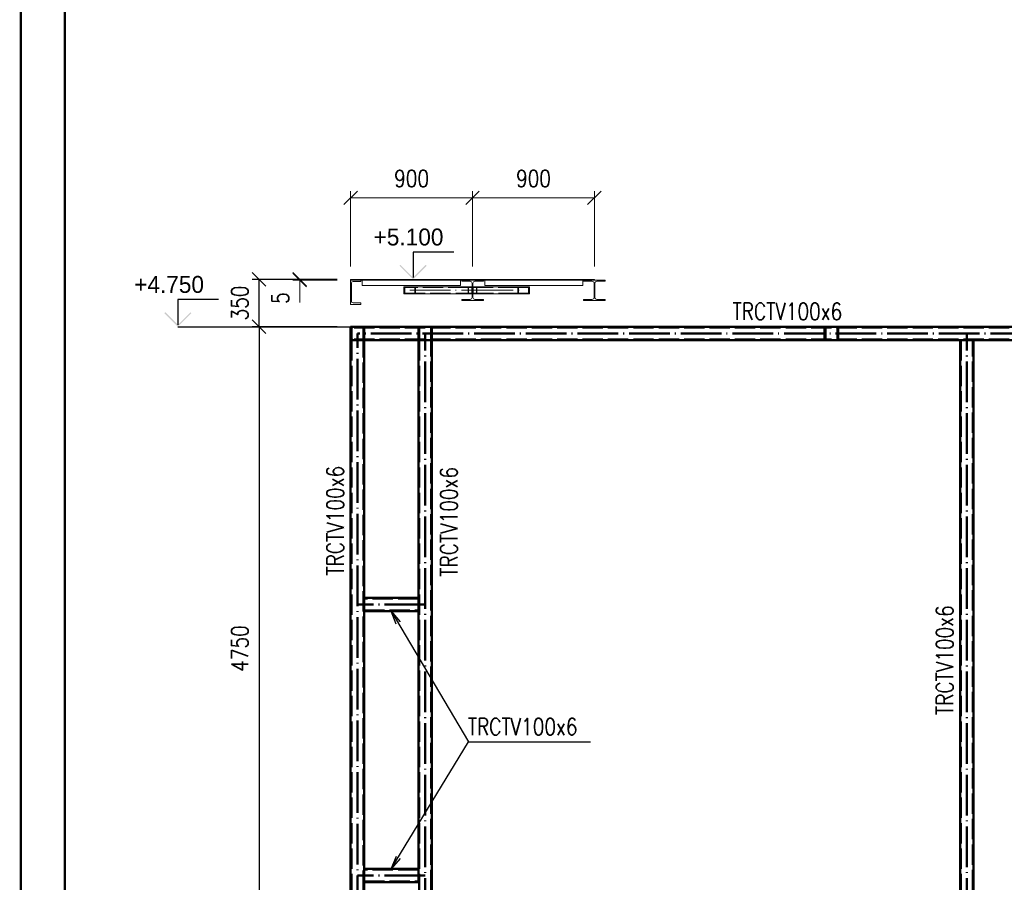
# Paper-space layout 'Layout1' of a CAD drawing. Extents: x -2 to 1380, y -36 to 422.
# Tile 2 of 65: x 0 to 145, y 67 to 195. Entities that reach past the tile are written whole.
import ezdxf
from ezdxf.enums import TextEntityAlignment as Align

# ---------------------------------------------------------------- set-up
doc = ezdxf.new("R2010")
doc.units = 0
doc.linetypes.add('ACAD_ISO02W100', pattern=[15, 12, -3])
doc.linetypes.add('ACAD_ISO04W100', pattern=[30.5, 24, -3, 0.5, -3])
doc.layers.get('0').update_dxf_attribs({"linetype": 'CONTINUOUS'})
doc.layers.get('DEFPOINTS').update_dxf_attribs({"color": 132, "linetype": 'CONTINUOUS'})
doc.layers.add('AS_INS_ON', color=7, linetype='CONTINUOUS')
doc.layers.add('RAMECEK_HP', color=251, linetype='CONTINUOUS')
for name, color, linetype, lineweight in [('SS_1.ET-HALA_TaO-LAVKA_+5.100m', 9, 'CONTINUOUS', 13), ('SS_1.ET-HALA_TaO-LAVKA_+5.100m-PLECH', 9, 'CONTINUOUS', 13), ('SS_1.ET-HALA_TaO-LAVKA_+5.100m-PLECH-VYZTUHA', 9, 'CONTINUOUS', 13), ('SS_2.ET-HALA_TaO-PRISTAVBA-VNITRNI_KCE', 190, 'CONTINUOUS', 50), ('SS_KOTY', 3, 'CONTINUOUS', 25), ('SS_POPIS_PROFILU', 13, 'CONTINUOUS', 25), ('SS_STAV.OK-KOTY', 251, 'CONTINUOUS', 13)]:
    doc.layers.add(name, color=color, linetype=linetype, lineweight=lineweight)
doc.styles.add('ROMANS', font='romans.shx', dxfattribs={"width": 0.8})
doc.styles.add('romans.shx', font='romans.shx', dxfattribs={"height": 5})
doc.dimstyles.new('A-1_(2.5)_50AS', dxfattribs={"dimtxt": 2.5, "dimasz": 2, "dimexe": 1, "dimexo": 2, "dimgap": 0, "dimtad": 0, "dimdec": 1, "dimlfac": 50, "dimrnd": 1, "dimtxsty": 'ROMANS', "dimblk1": 'OBLIQUE', "dimblk2": 'OBLIQUE', "dimsah": 1, "dimcen": 2, "dimclrd": 256, "dimclre": 256, "dimclrt": 256, "dimadec": 1, "dimazin": 2, "dimtfac": 0.714286, "dimtdec": 1, "dimtmove": 0, "dimatfit": 3, "dimldrblk": 'OPEN', "dimfxl": 1, "dimtvp": 1.142857, "dimtfill": 1, "dimtolj": 1, "dimlwd": -1, "dimlwe": -1, "dimarcsym": 0})

# ---------------------------------------------------------------- blocks, each defined once
blk = doc.blocks.new('*U6')
at = {"layer": 'RAMECEK_HP', "lineweight": 35, "const_width": 0.35}
for points in [[(0, 420), (0, 0), (1188, 0), (1188, 420)], [(6.5, 413.5), (6.5, 6.5), (1181.5, 6.5), (1181.5, 413.5)]]:
    blk.add_lwpolyline(points, close=True, dxfattribs=at)
at = {"layer": 'DEFPOINTS', "style": 'ROMANS', "width": 0.8}
blk.add_attdef('TISK', text='', height=10, dxfattribs=at).set_placement((1188, -33), align=Align.RIGHT)
blk = doc.blocks.new('_Oblique')
at = {"color": 0, "linetype": 'ByBlock', "lineweight": -2}
blk.add_line((-0.5, -0.5), (0.5, 0.5), dxfattribs=at)
blk = doc.blocks.new('*D122')
at = {"layer": 'DEFPOINTS', "color": 0, "transparency": 16777216}
for p in [(48.7, 149.38, 57948.4), (35.18, 54.38), (48.7, 54.38, 57953.4)]:
    blk.add_point(p, dxfattribs=at)
at = {"layer": 'SS_KOTY', "transparency": 16777216}
for p, q in [((46.7, 149.38), (34.18, 149.38)), ((35.18, 149.38), (35.18, 54.38)), ((46.7, 54.38), (34.18, 54.38))]:
    blk.add_line(p, q, dxfattribs=at)
at = {"layer": 'SS_KOTY', "transparency": 16777216, "xscale": 2, "yscale": 2, "zscale": 2}
for p, rotation in [((35.18, 149.38), 90), ((35.18, 54.38), 270)]:
    blk.add_blockref('_Oblique', p, dxfattribs=dict(at, rotation=rotation))
at = {"layer": 'SS_KOTY', "transparency": 16777216, "insert": (32.33, 101.88), "char_height": 2.5, "attachment_point": 5, "rotation": 90, "style": 'ROMANS', "bg_fill": 3, "box_fill_scale": 1.1, "bg_fill_color": 256, "bg_fill_true_color": 13158600, "bg_fill_transparency": 0}
blk.add_mtext('\\A1;4750', dxfattribs=at)
blk = doc.blocks.new('_OPEN')
at = {"color": 0, "linetype": 'ByBlock'}
for p, q in [((-1, 0.167), (0, 0)), ((0, 0), (-1, -0.167)), ((0, 0), (-1, 0))]:
    blk.add_line(p, q, dxfattribs=at)
blk = doc.blocks.new('*D124')
at = {"layer": 'DEFPOINTS', "color": 0, "transparency": 16777216}
for p in [(35.18, 156.38), (48.7, 156.38, 57953.4), (48.7, 149.38, 57948.4)]:
    blk.add_point(p, dxfattribs=at)
at = {"layer": 'SS_KOTY', "transparency": 16777216}
for p, q in [((46.7, 156.38), (34.18, 156.38)), ((35.18, 149.38), (35.18, 156.38)), ((46.7, 149.38), (34.18, 149.38))]:
    blk.add_line(p, q, dxfattribs=at)
at = {"layer": 'SS_KOTY', "transparency": 16777216, "xscale": 2, "yscale": 2, "zscale": 2}
for p, rotation in [((35.18, 156.38), 90), ((35.18, 149.38), 270)]:
    blk.add_blockref('_Oblique', p, dxfattribs=dict(at, rotation=rotation))
at = {"layer": 'SS_KOTY', "transparency": 16777216, "insert": (32.33, 152.88), "char_height": 2.5, "attachment_point": 5, "rotation": 90, "style": 'ROMANS', "bg_fill": 3, "box_fill_scale": 1.1, "bg_fill_color": 256, "bg_fill_true_color": 13158600, "bg_fill_transparency": 0}
blk.add_mtext('\\A1;350', dxfattribs=at)
blk = doc.blocks.new('*D125')
at = {"layer": 'DEFPOINTS', "color": 0, "transparency": 16777216}
for p in [(41.18, 156.28), (48.7, 156.38, 57953.4), (48.7, 156.28, 57953.4)]:
    blk.add_point(p, dxfattribs=at)
at = {"layer": 'SS_STAV.OK-KOTY', "transparency": 16777216}
for p, q in [((46.7, 156.38), (40.18, 156.38)), ((46.7, 156.28), (40.18, 156.28)), ((41.18, 156.38), (41.18, 156.28)), ((41.18, 156.28), (41.18, 152.95))]:
    blk.add_line(p, q, dxfattribs=at)
at = {"layer": 'SS_STAV.OK-KOTY', "transparency": 16777216, "xscale": 2, "yscale": 2, "zscale": 2}
for p, rotation in [((41.18, 156.38), 90), ((41.18, 156.28), 270)]:
    blk.add_blockref('_Oblique', p, dxfattribs=dict(at, rotation=rotation))
at = {"layer": 'SS_STAV.OK-KOTY', "transparency": 16777216, "insert": (38.33, 153.61), "char_height": 2.5, "attachment_point": 5, "rotation": 90, "style": 'ROMANS', "bg_fill": 3, "box_fill_scale": 1.1, "bg_fill_color": 256, "bg_fill_true_color": 13158600, "bg_fill_transparency": 0}
blk.add_mtext('\\A1;5', dxfattribs=at)
blk = doc.blocks.new('*D126')
at = {"layer": 'DEFPOINTS', "color": 0, "transparency": 16777216}
for p in [(66.7, 168.41), (48.7, 156.28, 57953.4), (66.7, 156.28, 57953.4)]:
    blk.add_point(p, dxfattribs=at)
at = {"layer": 'SS_STAV.OK-KOTY', "transparency": 16777216}
for p, q in [((48.7, 158.28), (48.7, 169.41)), ((66.7, 158.28), (66.7, 169.41)), ((48.7, 168.41), (66.7, 168.41))]:
    blk.add_line(p, q, dxfattribs=at)
at = {"layer": 'SS_STAV.OK-KOTY', "transparency": 16777216, "xscale": 2, "yscale": 2, "zscale": 2, "rotation": 180}
blk.add_blockref('_Oblique', (48.7, 168.41), dxfattribs=at)
at = {"layer": 'SS_STAV.OK-KOTY', "transparency": 16777216, "xscale": 2, "yscale": 2, "zscale": 2}
blk.add_blockref('_Oblique', (66.7, 168.41), dxfattribs=at)
at = {"layer": 'SS_STAV.OK-KOTY', "transparency": 16777216, "insert": (57.7, 171.26), "char_height": 2.5, "attachment_point": 5, "style": 'ROMANS', "bg_fill": 3, "box_fill_scale": 1.1, "bg_fill_color": 256, "bg_fill_true_color": 13158600, "bg_fill_transparency": 0}
blk.add_mtext('\\A1;900', dxfattribs=at)
blk = doc.blocks.new('*D127')
at = {"layer": 'DEFPOINTS', "color": 0, "transparency": 16777216}
for p in [(84.7, 168.41), (66.7, 156.28, 57953.4), (84.7, 156.28, 57953.4)]:
    blk.add_point(p, dxfattribs=at)
at = {"layer": 'SS_STAV.OK-KOTY', "transparency": 16777216}
for p, q in [((66.7, 158.28), (66.7, 169.41)), ((84.7, 158.28), (84.7, 169.41)), ((66.7, 168.41), (84.7, 168.41))]:
    blk.add_line(p, q, dxfattribs=at)
at = {"layer": 'SS_STAV.OK-KOTY', "transparency": 16777216, "xscale": 2, "yscale": 2, "zscale": 2, "rotation": 180}
blk.add_blockref('_Oblique', (66.7, 168.41), dxfattribs=at)
at = {"layer": 'SS_STAV.OK-KOTY', "transparency": 16777216, "xscale": 2, "yscale": 2, "zscale": 2}
blk.add_blockref('_Oblique', (84.7, 168.41), dxfattribs=at)
at = {"layer": 'SS_STAV.OK-KOTY', "transparency": 16777216, "insert": (75.7, 171.26), "char_height": 2.5, "attachment_point": 5, "style": 'ROMANS', "bg_fill": 3, "box_fill_scale": 1.1, "bg_fill_color": 256, "bg_fill_true_color": 13158600, "bg_fill_transparency": 0}
blk.add_mtext('\\A1;900', dxfattribs=at)

psp = doc.layouts.get("Layout1")

# ---------------------------------------------------------------- hatches: boundary and pattern name
at = {"layer": 'AS_INS_ON'}
psp.add_hatch(color=3, dxfattribs=at).paths.add_polyline_path([(21.3251, 151.5217), (21.1837, 151.3802), (23.1837, 149.3802), (25.1837, 151.3802), (25.0423, 151.5217), (23.1837, 149.6631)])

# ---------------------------------------------------------------- linework, layer by layer
at = {"layer": 'AS_INS_ON', "color": 3}
for p, q in [((29.1837, 153.3802, 57948.4), (23.1837, 153.3802, 57948.4)), ((23.1837, 153.3802, 57948.4), (23.1837, 149.6631, 57948.4))]:
    psp.add_line(p, q, dxfattribs=at)
at = {"layer": 'SS_1.ET-HALA_TaO-LAVKA_+5.100m', "color": 5, "linetype": 'Continuous', "ltscale": 0.25}
for p, q in [((66.0552, 155.2602), (56.5705, 155.2602)), ((56.5705, 155.2602), (56.5705, 154.2602)), ((56.5705, 154.2602), (66.0552, 154.2602)), ((66.6366, 155.2602), (66.0552, 155.2602)), ((66.0552, 154.2602), (66.0552, 155.2602)), ((66.0552, 154.2602), (66.6366, 154.2602)), ((66.5901, 155.1802), (66.1018, 155.1802)), ((66.1018, 154.3402), (66.1018, 155.1802)), ((66.1018, 154.3402), (66.5901, 154.3402)), ((66.5901, 154.3402), (66.5901, 155.1802)), ((73.3668, 155.2602), (66.7566, 155.2602)), ((66.7566, 154.2602), (73.3668, 154.2602)), ((75.087, 155.2602), (73.3668, 155.2602)), ((73.3668, 154.2602), (73.3668, 155.2602)), ((73.3668, 154.2602), (75.087, 154.2602)), ((74.9494, 155.1802), (73.5044, 155.1802)), ((73.5044, 154.3402), (73.5044, 155.1802)), ((73.5044, 154.3402), (74.9494, 154.3402)), ((74.9494, 154.3402), (74.9494, 155.1802)), ((75.087, 154.2602), (75.087, 155.2602)), ((50.1966, 152.6802), (50.1966, 152.8902)), ((66.3366, 153.4202), (65.0966, 153.4202)), ((65.0966, 153.4202), (65.0966, 153.2402)), ((65.0966, 153.2402), (68.2966, 153.2402)), ((68.2966, 153.4202), (67.0566, 153.4202)), ((68.2966, 153.2402), (68.2966, 153.4202)), ((84.3366, 153.4202), (83.0966, 153.4202)), ((83.0966, 153.4202), (83.0966, 153.2402)), ((83.0966, 153.2402), (86.2966, 153.2402)), ((86.2966, 153.4202), (85.0566, 153.4202)), ((86.2966, 153.2402), (86.2966, 153.4202))]:
    psp.add_line(p, q, dxfattribs=at)
at = {"layer": 'SS_1.ET-HALA_TaO-LAVKA_+5.100m', "color": 9, "linetype": 'ACAD_ISO02W100', "ltscale": 0.25}
for p, q in [((66.1018, 155.1802), (56.7082, 155.1802)), ((56.7082, 155.1802), (56.7082, 154.3402)), ((56.7082, 154.3402), (66.1018, 154.3402)), ((58.1531, 155.1802), (58.1531, 154.3402)), ((58.2908, 155.2602), (58.2908, 154.2602)), ((73.5044, 155.1802), (66.8031, 155.1802)), ((66.8031, 155.1802), (66.8031, 154.3402)), ((66.8031, 154.3402), (73.5044, 154.3402)), ((67.2914, 155.1802), (67.2914, 154.3402)), ((67.3379, 155.2602), (67.3379, 154.2602))]:
    psp.add_line(p, q, dxfattribs=at)
at = {"layer": 'SS_1.ET-HALA_TaO-LAVKA_+5.100m', "color": 9, "linetype": 'ACAD_ISO04W100', "ltscale": 0.25}
for p, q in [((57.4306, 154.7602), (66.6966, 154.7602)), ((66.6966, 154.7602), (74.2269, 154.7602))]:
    psp.add_line(p, q, dxfattribs=at)
at = {"layer": 'SS_1.ET-HALA_TaO-LAVKA_+5.100m', "color": 5, "linetype": 'Continuous', "ltscale": 0.25, "extrusion": (0, 6.12323e-17, -1)}
for centre, start, end in [((-66.3366, 153.7202), 180, 270), ((-67.0566, 153.7202), 270, 0)]:
    psp.add_arc(centre, 0.3, start, end, dxfattribs=at)
at = {"layer": 'SS_1.ET-HALA_TaO-LAVKA_+5.100m', "color": 5, "linetype": 'Continuous', "ltscale": 0.25, "extrusion": (-2.0092e-13, 4.85125e-13, -1)}
psp.add_arc((-84.3366, 153.7202), 0.3, 180, 270, dxfattribs=at)
at = {"layer": 'SS_1.ET-HALA_TaO-LAVKA_+5.100m', "color": 5, "linetype": 'Continuous', "ltscale": 0.25, "extrusion": (4.85064e-13, 2.00981e-13, -1)}
psp.add_arc((-85.0566, 153.7202), 0.3, 270, 0, dxfattribs=at)
at = {"layer": 'SS_1.ET-HALA_TaO-LAVKA_+5.100m-PLECH-VYZTUHA', "color": 5, "linetype": 'Continuous', "ltscale": 0.25}
for p, q in [((50.3966, 155.4802), (64.8966, 155.4802)), ((68.4966, 155.4802), (82.9966, 155.4802))]:
    psp.add_line(p, q, dxfattribs=at)
at = {"layer": 'SS_2.ET-HALA_TaO-PRISTAVBA-VNITRNI_KCE', "color": 7, "linetype": 'ACAD_ISO04W100', "ltscale": 0.25}
for p, q in [((49.6966, 54.7802), (49.6966, 148.3802)), ((179.6966, 148.3802), (49.6966, 148.3802)), ((59.6966, 54.3802), (59.6966, 148.3802)), ((139.6966, 54.3802), (139.6966, 148.3802)), ((59.6966, 108.3802), (49.6966, 108.3802)), ((59.6966, 68.3802), (49.6966, 68.3802))]:
    psp.add_line(p, q, dxfattribs=at)
at = {"layer": 'SS_2.ET-HALA_TaO-PRISTAVBA-VNITRNI_KCE', "color": 3, "linetype": 'ACAD_ISO02W100', "ltscale": 0.25}
for p, q in [((50.6263, 149.3099), (50.4566, 149.3802)), ((50.4566, 149.2602), (50.5414, 149.2251)), ((50.5414, 149.2251), (50.5766, 149.1402)), ((50.5766, 147.5002), (50.5766, 149.2602)), ((50.6469, 149.2602), (50.6263, 149.3099)), ((50.6966, 149.1402), (50.6469, 149.2602)), ((50.6966, 147.3802), (50.6966, 149.3802)), ((58.6966, 149.1402), (58.6966, 147.6202)), ((58.8166, 149.1402), (58.8166, 147.6202)), ((60.5766, 147.6202), (60.5766, 149.1402)), ((60.6966, 147.6202), (60.6966, 149.1402)), ((118.6966, 149.1402), (118.6966, 147.6202)), ((118.8166, 147.6202), (118.8166, 149.1402)), ((120.5766, 149.1402), (120.5766, 147.6202)), ((120.6966, 147.6202), (120.6966, 149.1402)), ((50.5414, 147.5354), (50.4566, 147.5002)), ((50.4566, 147.3802), (50.6263, 147.4505)), ((50.5766, 147.6202), (50.5414, 147.5354)), ((50.5766, 54.8603), (50.5766, 147.3802)), ((50.6263, 147.4505), (50.6469, 147.5002)), ((50.6469, 147.5002), (50.6966, 147.6202)), ((58.8166, 147.3802), (58.8166, 54.9803)), ((60.5766, 54.9803), (60.5766, 147.3802)), ((138.8166, 147.3802), (138.8166, 54.9803)), ((140.5766, 54.9803), (140.5766, 147.3802)), ((58.6966, 109.2602), (50.6966, 109.2602)), ((50.6966, 107.5002), (58.6966, 107.5002)), ((58.6966, 69.2602), (50.6966, 69.2602)), ((50.6966, 67.5002), (58.6966, 67.5002))]:
    psp.add_line(p, q, dxfattribs=at)
at = {"layer": 'SS_2.ET-HALA_TaO-PRISTAVBA-VNITRNI_KCE', "color": 1, "linetype": 'Continuous', "ltscale": 0.25}
for p, q in [((50.6966, 54.8603), (50.6966, 147.3802)), ((50.6966, 147.3802), (179.6966, 147.3802)), ((58.6966, 147.3802), (58.6966, 109.3802)), ((60.6966, 54.9803), (60.6966, 147.3802)), ((138.6966, 147.3802), (138.6966, 54.9803)), ((140.6966, 54.9803), (140.6966, 147.3802)), ((58.6966, 109.3802), (50.6966, 109.3802)), ((58.6966, 109.3802), (58.6966, 107.3802)), ((50.6966, 107.3802), (58.6966, 107.3802)), ((58.6966, 107.3802), (58.6966, 69.3802)), ((58.6966, 69.3802), (50.6966, 69.3802)), ((58.6966, 69.3802), (58.6966, 67.3802)), ((50.6966, 67.3802), (58.6966, 67.3802))]:
    psp.add_line(p, q, dxfattribs=at)
at = {"layer": 'SS_2.ET-HALA_TaO-PRISTAVBA-VNITRNI_KCE', "color": 3, "linetype": 'ACAD_ISO02W100', "ltscale": 0.25, "extrusion": (5.023e-13, 1.21272e-12, -1)}
for centre, radius in [((-50.4566, 149.1402), 0.24), ((-120.4566, 149.1402), 0.12)]:
    psp.add_arc(centre, radius, 90, 180, dxfattribs=at)
at = {"layer": 'SS_2.ET-HALA_TaO-PRISTAVBA-VNITRNI_KCE', "color": 3, "linetype": 'ACAD_ISO02W100', "ltscale": 0.25}
for centre, radius, start, end in [((50.4566, 149.1402), 0.12, 0, 90), ((58.9366, 149.1402), 0.24, 90, 180), ((60.4566, 149.1402), 0.24, 0, 90), ((118.9366, 149.1402), 0.24, 90, 180), ((120.4566, 149.1402), 0.24, 0, 90), ((50.4566, 147.6202), 0.12, 270, 0), ((58.9366, 147.6202), 0.24, 180, 270), ((60.4566, 147.6202), 0.24, 270, 0), ((118.9366, 147.6202), 0.24, 180, 270), ((120.4566, 147.6202), 0.24, 270, 0)]:
    psp.add_arc(centre, radius, start, end, dxfattribs=at)
at = {"layer": 'SS_2.ET-HALA_TaO-PRISTAVBA-VNITRNI_KCE', "color": 3, "linetype": 'ACAD_ISO02W100', "ltscale": 0.25, "extrusion": (2.42532e-12, -1.00454e-12, -1)}
psp.add_arc((-58.9366, 149.1402), 0.12, 0, 90, dxfattribs=at)
at = {"layer": 'SS_2.ET-HALA_TaO-PRISTAVBA-VNITRNI_KCE', "color": 3, "linetype": 'ACAD_ISO02W100', "ltscale": 0.25, "extrusion": (0, 6.12323e-17, -1)}
for centre, start, end in [((-60.4566, 149.1402), 90, 180), ((-60.4566, 147.6202), 180, 270)]:
    psp.add_arc(centre, 0.12, start, end, dxfattribs=at)
at = {"layer": 'SS_2.ET-HALA_TaO-PRISTAVBA-VNITRNI_KCE', "color": 3, "linetype": 'ACAD_ISO02W100', "ltscale": 0.25, "extrusion": (1.21266e-12, -5.02239e-13, -1)}
for centre, radius, start, end in [((-118.9366, 149.1402), 0.12, 0, 90), ((-50.4566, 147.6202), 0.24, 180, 270)]:
    psp.add_arc(centre, radius, start, end, dxfattribs=at)
at = {"layer": 'SS_2.ET-HALA_TaO-PRISTAVBA-VNITRNI_KCE', "color": 3, "linetype": 'ACAD_ISO02W100', "ltscale": 0.25, "extrusion": (2.42532e-12, 1.00466e-12, -1)}
psp.add_arc((-58.9366, 147.6202), 0.12, 270, 0, dxfattribs=at)
at = {"layer": 'SS_2.ET-HALA_TaO-PRISTAVBA-VNITRNI_KCE', "color": 3, "linetype": 'ACAD_ISO02W100', "ltscale": 0.25, "extrusion": (1.21266e-12, 5.02361e-13, -1)}
psp.add_arc((-118.9366, 147.6202), 0.12, 270, 0, dxfattribs=at)
at = {"layer": 'SS_2.ET-HALA_TaO-PRISTAVBA-VNITRNI_KCE', "color": 3, "linetype": 'ACAD_ISO02W100', "ltscale": 0.25, "extrusion": (5.023e-13, -1.2126e-12, -1)}
psp.add_arc((-120.4566, 147.6202), 0.12, 180, 270, dxfattribs=at)
at = {"layer": 'SS_POPIS_PROFILU', "color": 0, "linetype": 'ByBlock'}
for p, q in [((55.4287, 105.4894), (54.6966, 107.3802)), ((54.6966, 107.3802), (56.0023, 105.8291)), ((54.6966, 107.3802), (55.7155, 105.6592)), ((54.6966, 69.3802), (55.453, 71.2614)), ((54.6966, 69.3802), (55.7376, 71.0879)), ((56.0222, 70.9144), (54.6966, 69.3802))]:
    psp.add_line(p, q, dxfattribs=at)
at = {"layer": 'SS_POPIS_PROFILU', "color": 13}
for points in [[(54.6966, 107.3802), (66.1098, 88.1028), (84.1098, 88.1028)], [(54.6966, 69.3802), (66.1098, 88.1028), (84.1098, 88.1028)]]:
    psp.add_lwpolyline(points, dxfattribs=at)

# ---------------------------------------------------------------- block references
at = {"layer": 'RAMECEK_HP'}
psp.add_blockref('*U6', (0, 0), dxfattribs=at)

# ---------------------------------------------------------------- texts
at = {"layer": 'AS_INS_ON', "color": 3}
psp.add_text('+4.750', height=2.5, dxfattribs=at).set_placement((16.7251, 154.3802))
at = {"layer": 'SS_POPIS_PROFILU', "color": 13, "style": 'romans.shx', "width": 0.8}
for p in [(105.086, 150.4012), (65.9942, 89.1028), (65.9942, 89.1028)]:
    psp.add_text('TRCTV100x6', height=2.5, dxfattribs=at).set_placement(p)
for p in [(64.4601, 112.4802), (137.6756, 92.0646)]:
    psp.add_text('TRCTV100x6', height=2.5, rotation=90, dxfattribs=at).set_placement(p)

# ---------------------------------------------------------------- next in the draw order: dimensions: what is measured, and where the dimension line sits
at = {"layer": 'SS_KOTY'}
dim = psp.add_linear_dim(base=(35.1837, 54.3802), p1=(48.6966, 149.3802, 57948.4), p2=(48.6966, 54.3802, 57953.4), angle=90, dimstyle='A-1_(2.5)_50AS', dxfattribs=at)
dim.commit()
dim.dimension.update_dxf_attribs({"geometry": '*D122', "text_midpoint": (32.3266, 101.8802)})

# ---------------------------------------------------------------- next in the draw order: linework, layer by layer
at = {"layer": 'SS_2.ET-HALA_TaO-PRISTAVBA-VNITRNI_KCE', "color": 3, "linetype": 'ACAD_ISO02W100', "ltscale": 0.25}
for p, q in [((48.6966, 147.6202), (48.7669, 147.4505)), ((48.7669, 147.4505), (48.9366, 147.3802)), ((48.8517, 147.5354), (48.8166, 147.6202)), ((179.6966, 147.5002), (48.8166, 147.5002)), ((48.8166, 147.3802), (48.8166, 54.8603)), ((48.9366, 147.5002), (48.8517, 147.5354))]:
    psp.add_line(p, q, dxfattribs=at)
at = {"layer": 'SS_2.ET-HALA_TaO-PRISTAVBA-VNITRNI_KCE', "color": 1, "linetype": 'Continuous', "ltscale": 0.25}
for q in [(50.6966, 147.3802), (48.6966, 54.8603)]:
    psp.add_line((48.6966, 147.3802), q, dxfattribs=at)
at = {"layer": 'SS_2.ET-HALA_TaO-PRISTAVBA-VNITRNI_KCE', "color": 3, "linetype": 'ACAD_ISO02W100', "ltscale": 0.25, "extrusion": (2.5115e-13, 6.06391e-13, -1)}
psp.add_arc((-48.9366, 147.6202), 0.24, 270, 0, dxfattribs=at)
at = {"layer": 'SS_2.ET-HALA_TaO-PRISTAVBA-VNITRNI_KCE', "color": 3, "linetype": 'ACAD_ISO02W100', "ltscale": 0.25}
psp.add_arc((48.9366, 147.6202), 0.12, 180, 270, dxfattribs=at)

# ---------------------------------------------------------------- next in the draw order: texts
at = {"layer": 'SS_POPIS_PROFILU', "color": 13, "style": 'romans.shx', "width": 0.8}
psp.add_text('TRCTV100x6', height=2.5, rotation=90, dxfattribs=at).set_placement((47.6756, 112.6482))

# ---------------------------------------------------------------- next in the draw order: dimensions: what is measured, and where the dimension line sits
at = {"layer": 'SS_KOTY'}
dim = psp.add_linear_dim(base=(35.1837, 156.3802), p1=(48.6966, 149.3802, 57948.4), p2=(48.6966, 156.3802, 57953.4), angle=90, dimstyle='A-1_(2.5)_50AS', dxfattribs=at)
dim.commit()
dim.dimension.update_dxf_attribs({"geometry": '*D124', "text_midpoint": (32.3266, 152.8802)})

# ---------------------------------------------------------------- next in the draw order: linework, layer by layer
at = {"layer": 'AS_INS_ON', "color": 3}
psp.add_line((23.1837, 149.3802), (48.6957, 149.3802), dxfattribs=at)
at = {"layer": 'SS_2.ET-HALA_TaO-PRISTAVBA-VNITRNI_KCE', "color": 1, "linetype": 'Continuous', "ltscale": 0.25}
for p, q in [((179.6966, 149.3802), (48.6966, 149.3802)), ((48.6966, 149.3802), (48.6966, 147.3802))]:
    psp.add_line(p, q, dxfattribs=at)
at = {"layer": 'SS_2.ET-HALA_TaO-PRISTAVBA-VNITRNI_KCE', "color": 3, "linetype": 'ACAD_ISO02W100', "ltscale": 0.25}
for p, q in [((48.7669, 149.3099), (48.6966, 149.1403)), ((48.9366, 149.3802), (48.7669, 149.3099)), ((179.6966, 149.2602), (48.8166, 149.2602)), ((48.8166, 149.2602), (48.8166, 147.5002)), ((48.8166, 149.1402), (48.8517, 149.2251)), ((48.8517, 149.2251), (48.9366, 149.2602))]:
    psp.add_line(p, q, dxfattribs=at)
at = {"layer": 'SS_2.ET-HALA_TaO-PRISTAVBA-VNITRNI_KCE', "color": 3, "linetype": 'ACAD_ISO02W100', "ltscale": 0.25, "extrusion": (6.0633e-13, -2.51089e-13, -1)}
psp.add_arc((-48.9366, 149.1402), 0.24, 0, 90, dxfattribs=at)
at = {"layer": 'SS_2.ET-HALA_TaO-PRISTAVBA-VNITRNI_KCE', "color": 3, "linetype": 'ACAD_ISO02W100', "ltscale": 0.25}
psp.add_arc((48.9366, 149.1402), 0.12, 90, 180, dxfattribs=at)

# ---------------------------------------------------------------- next in the draw order: dimensions: what is measured, and where the dimension line sits
at = {"layer": 'SS_STAV.OK-KOTY'}
dim = psp.add_linear_dim(base=(41.1837, 156.2802), p1=(48.6966, 156.3802, 57953.4), p2=(48.6966, 156.2802, 57953.4), angle=90, dimstyle='A-1_(2.5)_50AS', dxfattribs=at)
dim.commit()
dim.dimension.update_dxf_attribs({"geometry": '*D125', "text_midpoint": (38.3266, 153.6136)})

# ---------------------------------------------------------------- next in the draw order: linework, layer by layer
at = {"layer": 'SS_1.ET-HALA_TaO-LAVKA_+5.100m', "color": 5, "linetype": 'Continuous', "ltscale": 0.25}
for p, q in [((48.6966, 152.6802), (50.1966, 152.6802)), ((50.1966, 152.8902), (49.0466, 152.8902))]:
    psp.add_line(p, q, dxfattribs=at)
at = {"layer": 'SS_1.ET-HALA_TaO-LAVKA_+5.100m', "color": 5, "linetype": 'Continuous', "ltscale": 0.25, "extrusion": (6.0633e-13, 2.51211e-13, -1)}
psp.add_arc((-49.0466, 153.1302), 0.24, 270, 0, dxfattribs=at)

# ---------------------------------------------------------------- next in the draw order: dimensions: what is measured, and where the dimension line sits
at = {"layer": 'SS_STAV.OK-KOTY'}
dim = psp.add_linear_dim(base=(66.6966, 168.4058), p1=(48.6966, 156.2802, 57953.4), p2=(66.6966, 156.2802, 57953.4), dimstyle='A-1_(2.5)_50AS', dxfattribs=at)
dim.commit()
dim.dimension.update_dxf_attribs({"geometry": '*D126', "text_midpoint": (57.6966, 171.2629)})

# ---------------------------------------------------------------- next in the draw order: hatches: boundary and pattern name
at = {"layer": 'AS_INS_ON'}
psp.add_hatch(color=9, dxfattribs=at).paths.add_polyline_path([(56.0598, 158.5217), (55.9184, 158.3802), (57.9184, 156.3802), (59.9184, 158.3802), (59.777, 158.5217), (57.9184, 156.6631)])

# ---------------------------------------------------------------- next in the draw order: linework, layer by layer
at = {"layer": 'AS_INS_ON', "color": 9}
for p, q in [((63.9184, 160.3802, 57953.4), (57.9184, 160.3802, 57953.4)), ((57.9184, 160.3802, 57953.4), (57.9184, 156.6631, 57953.4)), ((57.9184, 156.3802), (58.0131, 156.3802))]:
    psp.add_line(p, q, dxfattribs=at)
at = {"layer": 'SS_1.ET-HALA_TaO-LAVKA_+5.100m', "color": 5, "linetype": 'Continuous', "ltscale": 0.25}
for p, q in [((48.6966, 156.2802), (48.6966, 152.6802)), ((48.8066, 153.1302), (48.8066, 155.8302)), ((49.0466, 156.0702), (50.1966, 156.0702)), ((50.1966, 156.0702), (50.1966, 156.2802))]:
    psp.add_line(p, q, dxfattribs=at)
at = {"layer": 'SS_1.ET-HALA_TaO-LAVKA_+5.100m', "color": 5, "linetype": 'Continuous', "ltscale": 0.25, "extrusion": (6.0633e-13, -2.51089e-13, -1)}
psp.add_arc((-49.0466, 155.8302), 0.24, 0, 90, dxfattribs=at)
at = {"layer": 'SS_1.ET-HALA_TaO-LAVKA_+5.100m-PLECH', "color": 5, "linetype": 'Continuous', "ltscale": 0.25}
psp.add_line((48.6966, 156.3802), (48.6966, 156.2802), dxfattribs=at)
at = {"layer": 'SS_1.ET-HALA_TaO-LAVKA_+5.100m-PLECH-VYZTUHA', "color": 5, "linetype": 'Continuous', "ltscale": 0.25}
for p, q in [((50.3966, 156.2802), (50.3966, 155.4802)), ((64.8966, 155.4802), (64.8966, 156.2802))]:
    psp.add_line(p, q, dxfattribs=at)
at = {"layer": 'SS_1.ET-HALA_TaO-LAVKA_+5.100m-PLECH-VYZTUHA', "color": 9, "linetype": 'ACAD_ISO04W100', "ltscale": 0.25}
psp.add_line((50.3966, 156.2802), (64.8966, 156.2802), dxfattribs=at)

# ---------------------------------------------------------------- next in the draw order: texts
at = {"layer": 'AS_INS_ON', "color": 9}
psp.add_text('+5.100', height=2.5, dxfattribs=at).set_placement((52.0848, 161.3802))

# ---------------------------------------------------------------- next in the draw order: dimensions: what is measured, and where the dimension line sits
at = {"layer": 'SS_STAV.OK-KOTY'}
dim = psp.add_linear_dim(base=(84.6966, 168.4058), p1=(66.6966, 156.2802, 57953.4), p2=(84.6966, 156.2802, 57953.4), dimstyle='A-1_(2.5)_50AS', override={"dimtmove": 1}, dxfattribs=at)
dim.commit()
dim.dimension.update_dxf_attribs({"geometry": '*D127', "text_midpoint": (75.6966, 171.2629)})

# ---------------------------------------------------------------- next in the draw order: linework, layer by layer
at = {"layer": 'SS_1.ET-HALA_TaO-LAVKA_+5.100m', "color": 5, "linetype": 'Continuous', "ltscale": 0.25}
for p, q in [((65.0966, 156.2802), (65.0966, 156.1002)), ((65.0966, 156.1002), (66.3366, 156.1002)), ((66.6366, 155.8002), (66.6366, 153.7202)), ((66.7566, 153.7202), (66.7566, 155.8002)), ((67.0566, 156.1002), (68.2966, 156.1002)), ((68.2966, 156.1002), (68.2966, 156.2802)), ((83.0966, 156.2802), (83.0966, 156.1002)), ((83.0966, 156.1002), (84.3366, 156.1002)), ((84.6366, 155.8002), (84.6366, 153.7202)), ((86.2966, 156.2802), (84.6966, 156.2802)), ((84.7566, 153.7202), (84.7566, 155.8002)), ((85.0566, 156.1002), (86.2966, 156.1002)), ((86.2966, 156.1002), (86.2966, 156.2802))]:
    psp.add_line(p, q, dxfattribs=at)
at = {"layer": 'SS_1.ET-HALA_TaO-LAVKA_+5.100m', "color": 5, "linetype": 'Continuous', "ltscale": 0.25, "extrusion": (0, 6.12323e-17, -1)}
for centre, start, end in [((-66.3366, 155.8002), 90, 180), ((-67.0566, 155.8002), 0, 90)]:
    psp.add_arc(centre, 0.3, start, end, dxfattribs=at)
at = {"layer": 'SS_1.ET-HALA_TaO-LAVKA_+5.100m', "color": 5, "linetype": 'Continuous', "ltscale": 0.25, "extrusion": (-2.0092e-13, -4.85003e-13, -1)}
psp.add_arc((-84.3366, 155.8002), 0.3, 90, 180, dxfattribs=at)
at = {"layer": 'SS_1.ET-HALA_TaO-LAVKA_+5.100m', "color": 5, "linetype": 'Continuous', "ltscale": 0.25, "extrusion": (4.85064e-13, -2.00859e-13, -1)}
psp.add_arc((-85.0566, 155.8002), 0.3, 0, 90, dxfattribs=at)
at = {"layer": 'SS_1.ET-HALA_TaO-LAVKA_+5.100m-PLECH', "color": 5, "linetype": 'Continuous', "ltscale": 0.25}
for p, q in [((84.6966, 156.3802), (48.6966, 156.3802)), ((84.6966, 156.2802), (48.6966, 156.2802)), ((84.6966, 156.2802), (84.6966, 156.3802))]:
    psp.add_line(p, q, dxfattribs=at)
at = {"layer": 'SS_1.ET-HALA_TaO-LAVKA_+5.100m-PLECH-VYZTUHA', "color": 5, "linetype": 'Continuous', "ltscale": 0.25}
for p, q in [((68.4966, 156.2802), (68.4966, 155.4802)), ((82.9966, 155.4802), (82.9966, 156.2802))]:
    psp.add_line(p, q, dxfattribs=at)
at = {"layer": 'SS_1.ET-HALA_TaO-LAVKA_+5.100m-PLECH-VYZTUHA', "color": 9, "linetype": 'ACAD_ISO04W100', "ltscale": 0.25}
psp.add_line((68.4966, 156.2802), (82.9966, 156.2802), dxfattribs=at)

doc.saveas('drawing.dxf')
